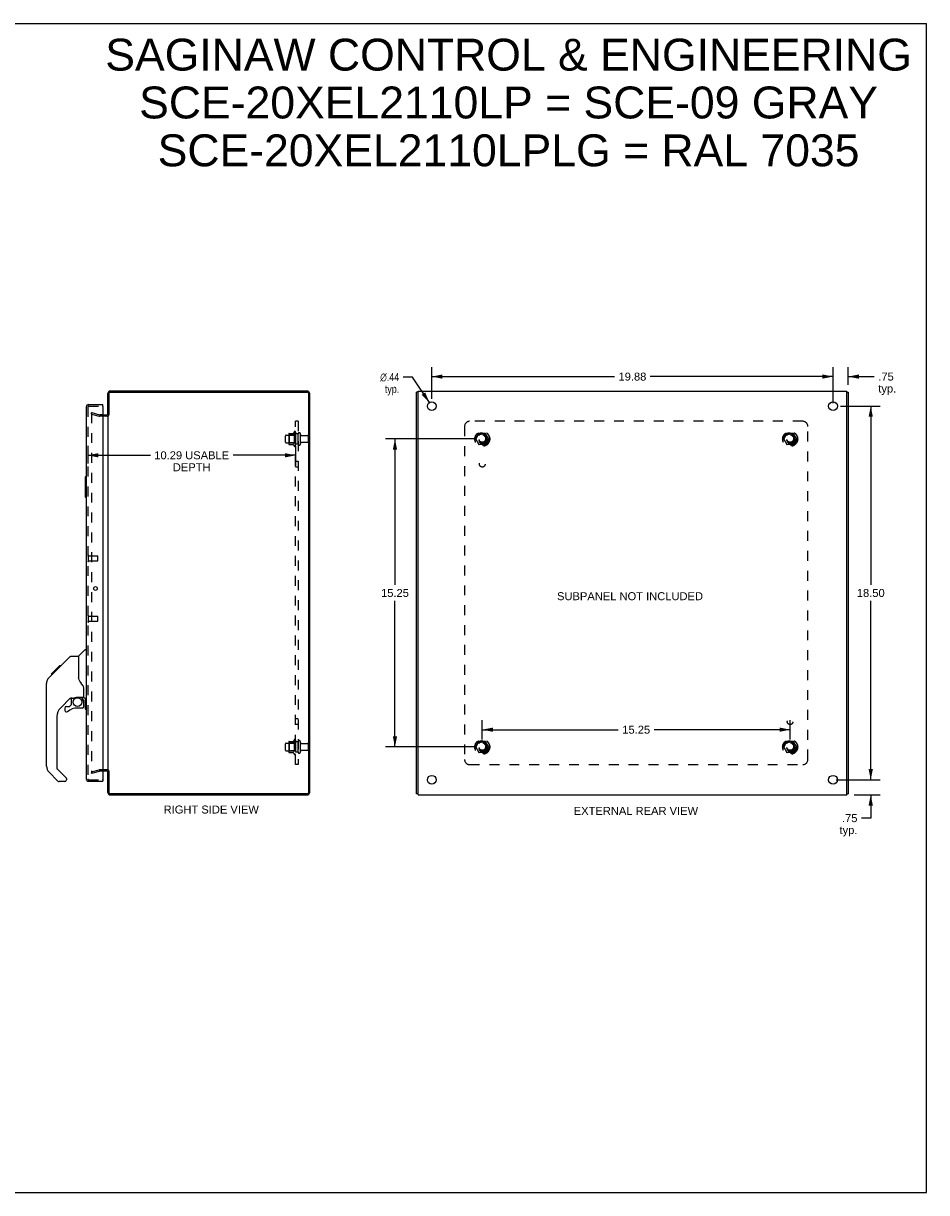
# Model space of a CAD drawing. Header units: inches. Extents: x 0 to 89.5, y 0 to 57.9.
# Tile 6 of 6: x 44.7 to 89.5, y 0 to 57.9. Entities that reach past the tile are written whole.
import ezdxf

# ---------------------------------------------------------------- set-up
doc = ezdxf.new("R2010")
doc.units = ezdxf.units.IN
doc.header["$LTSCALE"] = 4.921053
doc.header["$MEASUREMENT"] = 0
doc.linetypes.add('HIDDEN', pattern=[0.2, 0.1, -0.1])
doc.layers.get('0').update_dxf_attribs({"linetype": 'CONTINUOUS'})
for name, color, linetype in [('DEFAULT_2', 8, 'HIDDEN'), ('DIMENSIONS', 7, 'CONTINUOUS'), ('DOOR_ASSEMBLY', 7, 'CONTINUOUS'), ('SUBPANEL', 7, 'CONTINUOUS')]:
    doc.layers.add(name, color=color, linetype=linetype)
doc.styles.get("Standard").update_dxf_attribs({"font": 'arial.ttf'})
doc.styles.add('TEXTSTYLE_1', font='gdt', dxfattribs={"width": 0.8})
doc.dimstyles.new('DIMSTYLE_1', dxfattribs={"dimtxt": 0.394737, "dimasz": 0.526316, "dimexe": 0.09, "dimexo": 0.07, "dimgap": 0.0375, "dimtad": 0, "dimtih": 1, "dimtoh": 1, "dimzin": 4, "dimdsep": 46, "dimtxsty": 'Standard', "dimblk": '_FILLED', "dimblk1": '_FILLED', "dimblk2": '_FILLED', "dimcen": 0.09, "dimadec": 3, "dimazin": 1, "dimtfac": 1, "dimtdec": 3, "dimtofl": 0, "dimtmove": 0, "dimatfit": 3, "dimldrblk": '_FILLED', "dimfxl": 0, "dimtolj": 1, "dimtzin": 4, "dimarcsym": 0})
doc.dimstyles.new('DIMSTYLE_2', dxfattribs={"dimtxt": 0.394737, "dimasz": 0.526316, "dimexe": 0.09, "dimexo": 0.07, "dimgap": 0.09, "dimtad": 0, "dimtih": 1, "dimtoh": 1, "dimzin": 4, "dimdsep": 46, "dimtxsty": 'Standard', "dimblk": '_FILLED', "dimblk1": '_FILLED', "dimblk2": '_FILLED', "dimcen": 0.09, "dimadec": 3, "dimazin": 1, "dimtfac": 1, "dimtdec": 3, "dimtofl": 0, "dimtmove": 0, "dimatfit": 1, "dimldrblk": '_FILLED', "dimfxl": 0, "dimtolj": 1, "dimtzin": 4, "dimarcsym": 0})

# ---------------------------------------------------------------- blocks, each defined once
blk = doc.blocks.new('_FILLED')
at = {"color": 0, "linetype": 'ByBlock'}
blk.add_solid([(0, 0), (-1, 0.2), (-1, -0.2)], dxfattribs=at)
blk = doc.blocks.new('*D6')
at = {"layer": 'DIMENSIONS', "color": 2, "linetype": 'Continuous'}
for p, q in [((47.927, 36.982), (47.927, 36.104)), ((47.927, 36.508), (51.025, 36.508)), ((58.22, 36.508), (55.123, 36.508)), ((58.22, 36.982), (58.22, 35.995))]:
    blk.add_line(p, q, dxfattribs=at)
at = {"layer": 'DIMENSIONS', "color": 2, "linetype": 'Continuous', "xscale": 0.5263157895, "yscale": 0.5263157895, "zscale": 0.5263157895, "rotation": 180}
blk.add_blockref('_FILLED', (47.927, 36.508), dxfattribs=at)
at = {"layer": 'DIMENSIONS', "color": 2, "linetype": 'Continuous', "xscale": 0.5263157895, "yscale": 0.5263157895, "zscale": 0.5263157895}
blk.add_blockref('_FILLED', (58.22, 36.508), dxfattribs=at)
at = {"layer": 'DIMENSIONS', "color": 2, "linetype": 'Continuous', "insert": (53.074, 36.706), "char_height": 0.39474, "width": 3.70378, "attachment_point": 2, "line_spacing_factor": 0.9}
blk.add_mtext('10.29 USABLE\\PDEPTH', dxfattribs=at)
blk = doc.blocks.new('*D7')
at = {"layer": 'DIMENSIONS', "color": 2, "linetype": 'Continuous'}
for p, q in [((85.208, 38.942), (87.18, 38.942)), ((86.706, 38.942), (86.706, 30.087)), ((86.706, 20.442), (86.706, 29.297)), ((85.208, 20.442), (87.18, 20.442))]:
    blk.add_line(p, q, dxfattribs=at)
at = {"layer": 'DIMENSIONS', "color": 2, "linetype": 'Continuous', "xscale": 0.5263157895, "yscale": 0.5263157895, "zscale": 0.5263157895}
for p, rotation in [((86.706, 38.942), 90), ((86.706, 20.442), 270)]:
    blk.add_blockref('_FILLED', p, dxfattribs=dict(at, rotation=rotation))
at = {"layer": 'DIMENSIONS', "color": 2, "linetype": 'Continuous', "insert": (86.706, 29.889), "char_height": 0.3947, "width": 1.37938, "attachment_point": 2, "line_spacing_factor": 0.9}
blk.add_mtext('18.50', dxfattribs=at)
blk = doc.blocks.new('*D8')
at = {"layer": 'DIMENSIONS', "color": 2, "linetype": 'Continuous'}
for p, q in [((64.965, 39.31), (64.965, 40.88)), ((84.84, 39.31), (84.84, 40.88)), ((64.965, 40.406), (74.015, 40.406)), ((84.84, 40.406), (75.789, 40.406))]:
    blk.add_line(p, q, dxfattribs=at)
at = {"layer": 'DIMENSIONS', "color": 2, "linetype": 'Continuous', "xscale": 0.5263157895, "yscale": 0.5263157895, "zscale": 0.5263157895, "rotation": 180}
blk.add_blockref('_FILLED', (64.965, 40.406), dxfattribs=at)
at = {"layer": 'DIMENSIONS', "color": 2, "linetype": 'Continuous', "xscale": 0.5263157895, "yscale": 0.5263157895, "zscale": 0.5263157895}
blk.add_blockref('_FILLED', (84.84, 40.406), dxfattribs=at)
at = {"layer": 'DIMENSIONS', "color": 2, "linetype": 'Continuous', "insert": (74.902, 40.603), "char_height": 0.3947, "width": 1.37938, "attachment_point": 2, "line_spacing_factor": 0.9}
blk.add_mtext('19.88', dxfattribs=at)
blk = doc.blocks.new('*D10')
at = {"layer": 'DIMENSIONS', "color": 2, "linetype": 'Continuous'}
for p, q in [((86.706, 20.442), (86.706, 21.494)), ((84.989, 20.442), (87.18, 20.442)), ((85.883, 19.692), (87.18, 19.692)), ((86.706, 19.692), (86.706, 18.542)), ((86.706, 18.542), (86.246, 18.542))]:
    blk.add_line(p, q, dxfattribs=at)
at = {"layer": 'DIMENSIONS', "color": 2, "linetype": 'Continuous', "xscale": 0.5263157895, "yscale": 0.5263157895, "zscale": 0.5263157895}
for p, rotation in [((86.706, 20.442), 270), ((86.706, 19.692), 90)]:
    blk.add_blockref('_FILLED', p, dxfattribs=dict(at, rotation=rotation))
at = {"layer": 'DIMENSIONS', "color": 2, "linetype": 'Continuous', "insert": (86.048, 18.74), "char_height": 0.3947, "width": 0.88779, "attachment_point": 3, "line_spacing_factor": 0.9}
blk.add_mtext('.75\\Ptyp.', dxfattribs=at)
blk = doc.blocks.new('*D11')
at = {"layer": 'DIMENSIONS', "color": 2, "linetype": 'Continuous'}
for p, q in [((64.009, 40.383), (63.548, 40.383)), ((64.844, 39.124), (64.009, 40.383))]:
    blk.add_line(p, q, dxfattribs=at)
at = {"layer": 'DIMENSIONS', "color": 2, "linetype": 'Continuous', "xscale": 0.5263157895, "yscale": 0.5263157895, "zscale": 0.5263157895, "rotation": 303.5512934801}
blk.add_blockref('_FILLED', (64.844, 39.124), dxfattribs=at)
at = {"layer": 'DIMENSIONS', "color": 2, "linetype": 'Continuous', "insert": (63.351, 40.58), "char_height": 0.39474, "width": 1.29231, "attachment_point": 3, "line_spacing_factor": 0.9, "style": 'TEXTSTYLE_1'}
blk.add_mtext('{\\fgdt;n}\\fArial;.44\\Ptyp.', dxfattribs=at)
blk = doc.blocks.new('*D12')
at = {"layer": 'DIMENSIONS', "color": 2, "linetype": 'Continuous'}
for p, q in [((67.096, 37.317), (62.668, 37.317)), ((63.142, 37.317), (63.142, 30.087)), ((63.142, 22.067), (63.142, 29.297)), ((67.096, 22.067), (62.668, 22.067))]:
    blk.add_line(p, q, dxfattribs=at)
at = {"layer": 'DIMENSIONS', "color": 2, "linetype": 'Continuous', "xscale": 0.5263157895, "yscale": 0.5263157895, "zscale": 0.5263157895}
for p, rotation in [((63.142, 37.317), 90), ((63.142, 22.067), 270)]:
    blk.add_blockref('_FILLED', p, dxfattribs=dict(at, rotation=rotation))
at = {"layer": 'DIMENSIONS', "color": 2, "linetype": 'Continuous', "insert": (63.142, 29.889), "char_height": 0.3947, "width": 1.37938, "attachment_point": 2, "line_spacing_factor": 0.9}
blk.add_mtext('15.25', dxfattribs=at)
blk = doc.blocks.new('*D13')
at = {"layer": 'DIMENSIONS', "color": 2, "linetype": 'Continuous'}
for p, q in [((67.465, 22.435), (67.465, 23.396)), ((82.715, 22.435), (82.715, 23.396)), ((67.465, 22.922), (74.203, 22.922)), ((82.715, 22.922), (75.977, 22.922))]:
    blk.add_line(p, q, dxfattribs=at)
at = {"layer": 'DIMENSIONS', "color": 2, "linetype": 'Continuous', "xscale": 0.5263157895, "yscale": 0.5263157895, "zscale": 0.5263157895, "rotation": 180}
blk.add_blockref('_FILLED', (67.465, 22.922), dxfattribs=at)
at = {"layer": 'DIMENSIONS', "color": 2, "linetype": 'Continuous', "xscale": 0.5263157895, "yscale": 0.5263157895, "zscale": 0.5263157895}
blk.add_blockref('_FILLED', (82.715, 22.922), dxfattribs=at)
at = {"layer": 'DIMENSIONS', "color": 2, "linetype": 'Continuous', "insert": (75.09, 23.119), "char_height": 0.3947, "width": 1.37938, "attachment_point": 2, "line_spacing_factor": 0.9}
blk.add_mtext('15.25', dxfattribs=at)
blk = doc.blocks.new('*D14')
at = {"layer": 'DIMENSIONS', "color": 2, "linetype": 'Continuous'}
for p, q in [((84.84, 39.091), (84.84, 40.88)), ((85.59, 39.997), (85.59, 40.88)), ((84.84, 40.406), (83.787, 40.406)), ((85.59, 40.406), (86.882, 40.406))]:
    blk.add_line(p, q, dxfattribs=at)
at = {"layer": 'DIMENSIONS', "color": 2, "linetype": 'Continuous', "xscale": 0.5263157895, "yscale": 0.5263157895, "zscale": 0.5263157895}
blk.add_blockref('_FILLED', (84.84, 40.406), dxfattribs=at)
at = {"layer": 'DIMENSIONS', "color": 2, "linetype": 'Continuous', "xscale": 0.5263157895, "yscale": 0.5263157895, "zscale": 0.5263157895, "rotation": 180}
blk.add_blockref('_FILLED', (85.59, 40.406), dxfattribs=at)
at = {"layer": 'DIMENSIONS', "color": 2, "linetype": 'Continuous', "insert": (87.08, 40.603), "char_height": 0.3947, "width": 0.88779, "attachment_point": 1, "line_spacing_factor": 0.9}
blk.add_mtext('.75\\Ptyp.', dxfattribs=at)

msp = doc.modelspace()

# ---------------------------------------------------------------- linework, layer by layer
at = {"color": 7, "linetype": 'Continuous'}
for p, q in [((0, 57.895), (89.474, 57.895)), ((89.474, 0), (89.474, 57.895)), ((64.29, 39.639), (64.215, 39.639)), ((85.515, 39.639), (85.59, 39.639)), ((64.29, 19.745), (64.215, 19.745)), ((85.515, 19.745), (85.59, 19.745)), ((0, 0), (89.474, 0))]:
    msp.add_line(p, q, dxfattribs=at)
at = {"color": 3, "linetype": 'Continuous'}
for p, q in [((48.92, 38.53), (48.92, 39.575)), ((48.963, 39.559), (48.963, 38.517)), ((58.784, 39.692), (49.037, 39.692)), ((49.043, 39.639), (58.787, 39.639)), ((58.867, 19.825), (58.867, 39.559)), ((58.92, 19.828), (58.92, 39.556)), ((64.215, 19.745), (64.215, 39.639)), ((64.29, 19.692), (64.29, 39.692)), ((64.29, 39.692), (85.515, 39.692)), ((85.515, 19.692), (85.515, 39.692)), ((85.59, 39.639), (85.59, 19.745)), ((48.677, 38.517), (48.878, 38.517)), ((48.92, 38.517), (48.92, 20.867)), ((48.878, 20.867), (48.677, 20.867)), ((48.92, 19.809), (48.92, 20.854)), ((48.963, 20.867), (48.963, 19.825)), ((49.037, 19.692), (58.784, 19.692)), ((58.787, 19.745), (49.043, 19.745)), ((64.29, 19.692), (85.515, 19.692))]:
    msp.add_line(p, q, dxfattribs=at)
for centre in [(64.965, 38.942), (84.84, 38.942), (64.965, 20.442), (84.84, 20.442)]:
    msp.add_circle(centre, 0.219, dxfattribs=at)
for centre, radius, start, end in [((49.037, 39.575), 0.117, 90, 180), ((49.043, 39.559), 0.08, 90, 180), ((58.784, 39.556), 0.136, 0, 90), ((58.787, 39.559), 0.08, 0, 90), ((48.878, 38.559), 0.042, 270, 360), ((48.878, 20.825), 0.042, 0, 90), ((49.037, 19.809), 0.117, 180, 270), ((49.043, 19.825), 0.08, 180, 270), ((58.784, 19.828), 0.136, 270, 360), ((58.787, 19.825), 0.08, 270, 360)]:
    msp.add_arc(centre, radius, start, end, dxfattribs=at)
at = {"layer": 'DEFAULT_2', "color": 8, "linetype": 'HIDDEN'}
for p, q in [((48.108, 38.549), (48.127, 38.621)), ((48.108, 38.594), (48.108, 20.79)), ((48.108, 38.549), (48.494, 38.445)), ((48.127, 38.621), (48.513, 38.518)), ((48.677, 38.517), (48.52, 38.517)), ((48.878, 38.442), (48.52, 38.442)), ((58.15, 37.673), (58.15, 36.961)), ((58.22, 37.651), (58.22, 36.983)), ((57.72, 37.159), (57.72, 37.474)), ((57.75, 37.504), (58.345, 37.504)), ((57.75, 37.129), (58.345, 37.129)), ((57.884, 37.572), (57.884, 37.061)), ((57.904, 37.5), (57.884, 37.52)), ((57.904, 37.133), (57.884, 37.113)), ((57.895, 37.594), (58.122, 37.594)), ((57.904, 37.5), (57.904, 37.133)), ((58.2, 37.5), (57.904, 37.5)), ((58.2, 37.133), (57.904, 37.133)), ((58.2, 37.5), (58.22, 37.52)), ((58.2, 37.5), (58.2, 37.133)), ((58.2, 37.133), (58.22, 37.113)), ((58.345, 37.059), (58.345, 37.574)), ((58.455, 37.059), (58.455, 37.574)), ((58.518, 37.482), (58.815, 37.482)), ((58.518, 37.152), (58.815, 37.152)), ((58.845, 37.452), (58.845, 37.182)), ((67.302, 37.589), (67.147, 37.322)), ((67.147, 37.312), (67.302, 37.044)), ((67.619, 37.594), (67.31, 37.594)), ((67.782, 37.322), (67.628, 37.589)), ((67.628, 37.044), (67.782, 37.312)), ((82.552, 37.589), (82.397, 37.322)), ((82.397, 37.312), (82.552, 37.044)), ((82.869, 37.594), (82.56, 37.594)), ((83.032, 37.322), (82.878, 37.589)), ((82.878, 37.044), (83.032, 37.312)), ((57.895, 37.039), (58.122, 37.039)), ((67.619, 37.039), (67.31, 37.039)), ((82.869, 37.039), (82.56, 37.039)), ((57.72, 21.909), (57.72, 22.224)), ((57.75, 22.254), (58.345, 22.254)), ((57.884, 22.322), (57.884, 21.811)), ((57.904, 22.25), (57.884, 22.27)), ((57.895, 22.344), (58.122, 22.344)), ((58.2, 22.25), (57.904, 22.25)), ((57.904, 22.25), (57.904, 21.883)), ((58.15, 22.423), (58.15, 21.711)), ((58.2, 22.25), (58.22, 22.27)), ((58.2, 22.25), (58.2, 21.883)), ((58.22, 22.401), (58.22, 21.733)), ((58.345, 21.809), (58.345, 22.324)), ((58.455, 21.809), (58.455, 22.324)), ((58.518, 22.232), (58.815, 22.232)), ((58.845, 22.202), (58.845, 21.932)), ((67.302, 22.339), (67.147, 22.072)), ((67.147, 22.062), (67.302, 21.794)), ((67.619, 22.344), (67.31, 22.344)), ((67.782, 22.072), (67.628, 22.339)), ((67.628, 21.794), (67.782, 22.062)), ((82.552, 22.339), (82.397, 22.072)), ((82.397, 22.062), (82.552, 21.794)), ((82.869, 22.344), (82.56, 22.344)), ((83.032, 22.072), (82.878, 22.339)), ((82.878, 21.794), (83.032, 22.062)), ((57.75, 21.879), (58.345, 21.879)), ((57.904, 21.883), (57.884, 21.863)), ((57.895, 21.789), (58.122, 21.789)), ((58.2, 21.883), (57.904, 21.883)), ((58.2, 21.883), (58.22, 21.863)), ((58.518, 21.902), (58.815, 21.902)), ((67.619, 21.789), (67.31, 21.789)), ((82.869, 21.789), (82.56, 21.789)), ((48.108, 20.835), (48.494, 20.938)), ((48.127, 20.763), (48.513, 20.866)), ((48.878, 20.942), (48.52, 20.942)), ((48.677, 20.867), (48.52, 20.867)), ((48.108, 20.835), (48.127, 20.763))]:
    msp.add_line(p, q, dxfattribs=at)
for points in [[(48.108, 38.594), (48.108, 38.595), (48.108, 38.595), (48.108, 38.596), (48.108, 38.597), (48.108, 38.597), (48.108, 38.598), (48.108, 38.599), (48.108, 38.599), (48.109, 38.6), (48.109, 38.601), (48.109, 38.601), (48.109, 38.602), (48.109, 38.603), (48.11, 38.603), (48.11, 38.604), (48.11, 38.604), (48.111, 38.605), (48.111, 38.606), (48.111, 38.606), (48.112, 38.607), (48.112, 38.607), (48.113, 38.608), (48.113, 38.608), (48.114, 38.609), (48.114, 38.609), (48.115, 38.609), (48.115, 38.61), (48.116, 38.61), (48.116, 38.611), (48.117, 38.611), (48.117, 38.611), (48.118, 38.612), (48.118, 38.612), (48.119, 38.612), (48.12, 38.613), (48.12, 38.613), (48.121, 38.613), (48.121, 38.613), (48.122, 38.613), (48.123, 38.614), (48.123, 38.614), (48.124, 38.614), (48.125, 38.614), (48.125, 38.614), (48.126, 38.614), (48.127, 38.614), (48.127, 38.614)], [(48.127, 38.614), (48.125, 38.614), (48.124, 38.614), (48.122, 38.614), (48.121, 38.613), (48.119, 38.612), (48.118, 38.612), (48.116, 38.611), (48.115, 38.61), (48.114, 38.609), (48.113, 38.608), (48.112, 38.606), (48.111, 38.605), (48.11, 38.604), (48.109, 38.602), (48.109, 38.601), (48.108, 38.599), (48.108, 38.597), (48.108, 38.596), (48.108, 38.594)], [(48.132, 38.614), (48.13, 38.614), (48.129, 38.614), (48.127, 38.614)], [(48.127, 38.614), (48.127, 38.614), (48.128, 38.614), (48.128, 38.614), (48.129, 38.614), (48.13, 38.614), (48.13, 38.614), (48.131, 38.614), (48.132, 38.614)], [(48.127, 20.77), (48.127, 20.77), (48.126, 20.77), (48.125, 20.77), (48.125, 20.77), (48.124, 20.77), (48.123, 20.77), (48.123, 20.77), (48.122, 20.77), (48.121, 20.77), (48.121, 20.771), (48.12, 20.771), (48.12, 20.771), (48.119, 20.771), (48.118, 20.772), (48.118, 20.772), (48.117, 20.772), (48.117, 20.773), (48.116, 20.773), (48.116, 20.773), (48.115, 20.774), (48.115, 20.774), (48.114, 20.775), (48.114, 20.775), (48.113, 20.776), (48.113, 20.776), (48.112, 20.777), (48.112, 20.777), (48.111, 20.778), (48.111, 20.778), (48.111, 20.779), (48.11, 20.779), (48.11, 20.78), (48.11, 20.78), (48.109, 20.781), (48.109, 20.782), (48.109, 20.782), (48.109, 20.783), (48.109, 20.784), (48.108, 20.784), (48.108, 20.785), (48.108, 20.786), (48.108, 20.786), (48.108, 20.787), (48.108, 20.788), (48.108, 20.788), (48.108, 20.789), (48.108, 20.79)], [(48.108, 20.79), (48.108, 20.788), (48.108, 20.786), (48.108, 20.785), (48.109, 20.783), (48.109, 20.781), (48.11, 20.78), (48.111, 20.779), (48.112, 20.777), (48.113, 20.776), (48.114, 20.775), (48.115, 20.774), (48.116, 20.773), (48.118, 20.772), (48.119, 20.771), (48.121, 20.771), (48.122, 20.77), (48.124, 20.77), (48.125, 20.77), (48.127, 20.77)], [(48.127, 20.77), (48.129, 20.77), (48.13, 20.77), (48.132, 20.77)], [(48.132, 20.77), (48.131, 20.77), (48.13, 20.77), (48.13, 20.77), (48.129, 20.77), (48.128, 20.77), (48.128, 20.77), (48.127, 20.77), (48.127, 20.77)]]:
    msp.add_lwpolyline(points, dxfattribs=at)
for centre, radius in [((67.465, 37.317), 0.372), ((67.465, 37.317), 0.356), ((82.715, 37.317), 0.372), ((82.715, 37.317), 0.356), ((67.465, 37.317), 0.312), ((67.465, 37.317), 0.204), ((67.465, 37.317), 0.188), ((67.465, 37.317), 0.183), ((67.465, 37.317), 0.165), ((82.715, 37.317), 0.312), ((82.715, 37.317), 0.204), ((82.715, 37.317), 0.188), ((82.715, 37.317), 0.183), ((82.715, 37.317), 0.165), ((67.465, 22.067), 0.372), ((67.465, 22.067), 0.356), ((67.465, 22.067), 0.312), ((67.465, 22.067), 0.204), ((67.465, 22.067), 0.188), ((67.465, 22.067), 0.183), ((67.465, 22.067), 0.165), ((82.715, 22.067), 0.372), ((82.715, 22.067), 0.356), ((82.715, 22.067), 0.312), ((82.715, 22.067), 0.204), ((82.715, 22.067), 0.188), ((82.715, 22.067), 0.183), ((82.715, 22.067), 0.165)]:
    msp.add_circle(centre, radius, dxfattribs=at)
for centre, radius, start, end in [((48.52, 38.542), 0.1, 255, 270), ((48.52, 38.542), 0.025, 255, 270), ((48.878, 38.559), 0.117, 270, 326.90018), ((58.75, 37.317), 0.698, 149.33687, 156.03207), ((58.182, 37.651), 0.0384, 0, 145.55034), ((57.75, 37.474), 0.03, 90, 180), ((57.75, 37.159), 0.03, 180, 270), ((58.025, 37.572), 0.141, 174.79195, 180), ((58.025, 37.061), 0.141, 180, 185.20805), ((57.895, 37.584), 0.01, 90, 174.80617), ((58.104, 37.604), 0.01, 270, 336.03207), ((58.4, 37.574), 0.055, 0, 180), ((58.4, 37.059), 0.055, 180, 360), ((58.518, 37.544), 0.0625, 180, 270), ((58.518, 37.089), 0.0625, 90, 180), ((58.815, 37.452), 0.03, 360, 90), ((58.815, 37.182), 0.03, 270, 0), ((67.156, 37.317), 0.01, 150.01268, 209.98829), ((67.31, 37.584), 0.01, 90.01235, 149.98915), ((67.619, 37.584), 0.01, 30.01204, 89.98872), ((67.774, 37.317), 0.01, 330.01268, 29.98829), ((82.406, 37.317), 0.01, 150.01268, 209.98829), ((82.56, 37.584), 0.01, 90.01235, 149.98915), ((82.869, 37.584), 0.01, 30.01204, 89.98872), ((83.024, 37.317), 0.01, 330.01268, 29.98829), ((57.895, 37.049), 0.01, 185.19383, 270), ((58.104, 37.029), 0.01, 23.96793, 90), ((58.75, 37.317), 0.698, 203.96793, 210.66313), ((58.182, 36.983), 0.0384, 214.44966, 360), ((67.31, 37.049), 0.01, 210.01204, 269.98872), ((67.619, 37.049), 0.01, 270.01235, 329.98915), ((82.56, 37.049), 0.01, 210.01204, 269.98872), ((82.869, 37.049), 0.01, 270.01235, 329.98915), ((57.75, 22.224), 0.03, 90, 180), ((58.025, 22.322), 0.141, 174.79195, 180), ((57.895, 22.334), 0.01, 90, 174.80617), ((58.104, 22.354), 0.01, 270, 336.03207), ((58.75, 22.067), 0.698, 149.33687, 156.03207), ((58.182, 22.401), 0.0384, 0, 145.55034), ((58.4, 22.324), 0.055, 0, 180), ((58.518, 22.294), 0.0625, 180, 270), ((58.815, 22.202), 0.03, 360, 90), ((67.156, 22.067), 0.01, 150.01268, 209.98829), ((67.31, 22.334), 0.01, 90.01235, 149.98915), ((67.619, 22.334), 0.01, 30.01204, 89.98872), ((67.774, 22.067), 0.01, 330.01268, 29.98829), ((82.406, 22.067), 0.01, 150.01268, 209.98829), ((82.56, 22.334), 0.01, 90.01235, 149.98915), ((82.869, 22.334), 0.01, 30.01204, 89.98872), ((83.024, 22.067), 0.01, 330.01268, 29.98829), ((57.75, 21.909), 0.03, 180, 270), ((58.025, 21.811), 0.141, 180, 185.20805), ((57.895, 21.799), 0.01, 185.19383, 270), ((58.104, 21.779), 0.01, 23.96793, 90), ((58.75, 22.067), 0.698, 203.96793, 210.66313), ((58.182, 21.733), 0.0384, 214.44966, 360), ((58.4, 21.809), 0.055, 180, 360), ((58.518, 21.839), 0.0625, 90, 180), ((58.815, 21.932), 0.03, 270, 0), ((67.31, 21.799), 0.01, 210.01204, 269.98872), ((67.619, 21.799), 0.01, 270.01235, 329.98915), ((82.56, 21.799), 0.01, 210.01204, 269.98872), ((82.869, 21.799), 0.01, 270.01235, 329.98915), ((48.52, 20.842), 0.1, 90, 105), ((48.52, 20.842), 0.025, 90, 105), ((48.878, 20.825), 0.117, 33.09982, 90)]:
    msp.add_arc(centre, radius, start, end, dxfattribs=at)
at = {"layer": 'DOOR_ASSEMBLY', "color": 3, "linetype": 'Continuous'}
for p, q in [((47.852, 38.9), (47.852, 20.484)), ((47.969, 39.017), (48.677, 39.017)), ((48.677, 38.927), (48.677, 20.457)), ((47.969, 20.367), (48.677, 20.367))]:
    msp.add_line(p, q, dxfattribs=at)
at = {"layer": 'DOOR_ASSEMBLY', "color": 8, "linetype": 'HIDDEN'}
for p, q in [((47.927, 38.9), (47.927, 20.484)), ((47.969, 38.942), (48.662, 38.942)), ((47.97, 31.272), (47.97, 31.556)), ((47.97, 31.538), (48.417, 31.538)), ((47.97, 31.29), (48.417, 31.29)), ((48.427, 31.3), (48.427, 31.528)), ((47.97, 28.272), (47.97, 28.556)), ((47.97, 28.538), (48.417, 28.538)), ((48.427, 28.3), (48.427, 28.528)), ((47.97, 28.29), (48.417, 28.29)), ((47.969, 20.442), (48.662, 20.442))]:
    msp.add_line(p, q, dxfattribs=at)
at = {"layer": 'DOOR_ASSEMBLY', "color": 7, "linetype": 'Continuous'}
for p, q in [((48.677, 38.942), (48.662, 38.942)), ((48.677, 38.942), (48.677, 39.017)), ((47.792, 35.427), (47.792, 34.457)), ((47.807, 35.442), (47.852, 35.442)), ((47.839, 35.342), (47.839, 34.542)), ((47.807, 34.442), (47.852, 34.442)), ((47.464, 26.562), (47.762, 26.859)), ((47.852, 26.871), (47.79, 26.871)), ((46.105, 25.663), (46.518, 26.076)), ((46.277, 25.768), (47.042, 26.533)), ((46.585, 26.076), (46.518, 26.076)), ((46.519, 26.076), (46.521, 26.078)), ((46.519, 26.077), (46.586, 26.077)), ((46.521, 26.078), (46.587, 26.078)), ((47.097, 26.556), (47.459, 26.556)), ((47.459, 26.556), (47.459, 25.451)), ((45.999, 25.489), (45.979, 25.467)), ((45.999, 25.489), (46.277, 25.767)), ((46.105, 25.663), (46.172, 25.663)), ((46.108, 25.666), (46.175, 25.666)), ((46.109, 25.667), (46.176, 25.667)), ((46.257, 25.748), (46.19, 25.748)), ((46.277, 25.834), (46.343, 25.834)), ((46.291, 25.781), (46.277, 25.767)), ((46.298, 25.788), (46.291, 25.781)), ((46.317, 25.808), (46.298, 25.788)), ((46.426, 25.916), (46.359, 25.916)), ((46.435, 25.993), (46.502, 25.993)), ((47.478, 25.46), (47.459, 25.514)), ((45.884, 21.109), (45.884, 25.212)), ((47.734, 24.528), (47.734, 24.935)), ((47.07, 24.494), (46.569, 23.993)), ((47.104, 24.484), (47.104, 24.157)), ((47.146, 24.489), (47.234, 24.489)), ((47.234, 24.489), (47.236, 24.489)), ((47.419, 24.53), (47.714, 24.53)), ((47.597, 24.53), (47.677, 24.45)), ((47.667, 24.441), (47.662, 24.437)), ((47.671, 24.445), (47.667, 24.441)), ((47.774, 24.489), (47.852, 24.489)), ((47.792, 24.489), (47.792, 23.957)), ((47.839, 24.489), (47.839, 24.042)), ((46.789, 23.995), (46.789, 23.876)), ((46.868, 24.074), (47.021, 24.074)), ((47.029, 24.077), (47.101, 24.149)), ((47.655, 23.995), (47.419, 23.995)), ((47.714, 24.311), (47.734, 24.311)), ((47.734, 24.074), (47.734, 24.311)), ((47.807, 23.942), (47.852, 23.942)), ((46.396, 23.575), (46.396, 21.023)), ((46.419, 20.967), (46.854, 20.532)), ((46.451, 20.378), (45.999, 20.83)), ((46.789, 20.355), (46.507, 20.355)), ((46.868, 20.499), (46.868, 20.434)), ((48.662, 20.442), (48.677, 20.442)), ((48.677, 20.442), (48.677, 20.367))]:
    msp.add_line(p, q, dxfattribs=at)
for points in [[(47.837, 35.378), (47.838, 35.372), (47.838, 35.366), (47.838, 35.36), (47.839, 35.354), (47.839, 35.348), (47.839, 35.342)], [(47.839, 34.542), (47.839, 34.536), (47.839, 34.529), (47.838, 34.523), (47.838, 34.517), (47.838, 34.511), (47.837, 34.506)], [(47.042, 26.533), (47.049, 26.539), (47.058, 26.545), (47.067, 26.55), (47.077, 26.553), (47.087, 26.555), (47.097, 26.556)], [(45.998, 25.488), (45.979, 25.468), (45.954, 25.435), (45.932, 25.4), (45.914, 25.363), (45.9, 25.324), (45.89, 25.283), (45.885, 25.242), (45.884, 25.212)], [(46.403, 25.894), (46.382, 25.872), (46.36, 25.851), (46.338, 25.829), (46.317, 25.808)], [(47.681, 25.106), (47.63, 25.179), (47.581, 25.256), (47.54, 25.328), (47.506, 25.395), (47.478, 25.46)], [(47.734, 24.935), (47.733, 24.959), (47.729, 24.993), (47.72, 25.027), (47.708, 25.059), (47.693, 25.088), (47.681, 25.106)], [(47.236, 24.489), (47.243, 24.49), (47.252, 24.492), (47.262, 24.495), (47.273, 24.499), (47.287, 24.504), (47.302, 24.509), (47.318, 24.514), (47.336, 24.519), (47.354, 24.523), (47.373, 24.527), (47.392, 24.529), (47.411, 24.53), (47.419, 24.53)], [(47.714, 24.311), (47.714, 24.325), (47.712, 24.339), (47.709, 24.353), (47.705, 24.366), (47.701, 24.379), (47.695, 24.392), (47.688, 24.404), (47.68, 24.415), (47.672, 24.426), (47.662, 24.437)], [(47.677, 24.45), (47.676, 24.45), (47.676, 24.45), (47.675, 24.449), (47.674, 24.448), (47.671, 24.445)], [(47.839, 24.042), (47.839, 24.036), (47.839, 24.029), (47.838, 24.023), (47.838, 24.017), (47.838, 24.011), (47.837, 24.006)]]:
    msp.add_lwpolyline(points, dxfattribs=at)
at = {"layer": 'DOOR_ASSEMBLY', "color": 3, "linetype": 'Continuous'}
msp.add_circle((48.305, 29.914), 0.094, dxfattribs=at)
at = {"layer": 'DOOR_ASSEMBLY', "color": 7, "linetype": 'Continuous'}
msp.add_circle((47.419, 24.29), 0.217, dxfattribs=at)
at = {"layer": 'DOOR_ASSEMBLY', "color": 3, "linetype": 'Continuous'}
for centre, radius, start, end in [((47.969, 38.9), 0.117, 90, 180), ((48.662, 38.927), 0.015, 0, 90), ((47.969, 20.484), 0.117, 180, 270), ((48.662, 20.457), 0.015, 270, 360)]:
    msp.add_arc(centre, radius, start, end, dxfattribs=at)
at = {"layer": 'DOOR_ASSEMBLY', "color": 8, "linetype": 'HIDDEN'}
for centre, radius, start, end in [((47.969, 38.9), 0.042, 90, 180), ((47.949, 31.556), 0.0215, 360, 180), ((47.949, 31.272), 0.0215, 180, 0), ((48.417, 31.528), 0.01, 360, 90), ((48.417, 31.3), 0.01, 270, 0), ((47.949, 28.556), 0.0215, 360, 180), ((48.417, 28.528), 0.01, 360, 90), ((47.949, 28.272), 0.0215, 180, 0), ((48.417, 28.3), 0.01, 270, 0), ((47.969, 20.484), 0.042, 180, 270)]:
    msp.add_arc(centre, radius, start, end, dxfattribs=at)
at = {"layer": 'DOOR_ASSEMBLY', "color": 7, "linetype": 'Continuous'}
for centre, radius, start, end in [((47.807, 35.427), 0.015, 90, 180), ((47.837, 35.427), 0.015, 0, 90), ((47.807, 34.457), 0.015, 180, 270), ((47.837, 34.457), 0.015, 270, 360), ((47.79, 26.831), 0.0394, 90, 135), ((47.478, 26.548), 0.0197, 135, 172.5), ((46.317, 25.195), 0.433, 137.27268, 137.76144), ((47.146, 24.292), 0.197, 90, 135), ((47.537, 24.311), 0.197, 0, 45), ((47.714, 24.55), 0.0197, 270, 360), ((47.774, 24.528), 0.0394, 180, 270), ((46.986, 23.575), 0.591, 135, 180), ((46.868, 23.995), 0.0787, 90, 180), ((46.868, 23.876), 0.0787, 180, 309.5212), ((47.419, 23.207), 0.787, 90, 129.5212), ((47.021, 24.085), 0.0118, 270, 315), ((47.092, 24.157), 0.0118, 315, 360), ((47.655, 24.074), 0.0787, 270, 360), ((47.807, 23.957), 0.015, 180, 270), ((47.837, 23.957), 0.015, 270, 360), ((46.277, 21.109), 0.394, 180, 225), ((46.474, 21.023), 0.0787, 180, 225), ((46.507, 20.434), 0.0787, 225, 270), ((46.789, 20.434), 0.0787, 270, 360), ((46.821, 20.499), 0.0472, 0, 45)]:
    msp.add_arc(centre, radius, start, end, dxfattribs=at)
at = {"layer": 'SUBPANEL', "color": 8, "linetype": 'HIDDEN'}
for p, q in [((58.22, 21.192), (58.22, 38.192)), ((58.345, 38.192), (58.22, 38.192)), ((58.345, 38.192), (58.345, 21.192)), ((66.59, 37.942), (66.59, 21.442)), ((83.34, 38.192), (66.84, 38.192)), ((83.59, 21.442), (83.59, 37.942)), ((58.345, 37.567), (58.22, 37.567)), ((58.345, 37.067), (58.22, 37.067)), ((58.345, 36.207), (58.22, 36.207)), ((58.345, 35.926), (58.22, 35.926)), ((58.345, 23.457), (58.22, 23.457)), ((58.345, 23.176), (58.22, 23.176)), ((58.345, 22.317), (58.22, 22.317)), ((58.345, 21.817), (58.22, 21.817)), ((58.345, 21.192), (58.22, 21.192)), ((66.84, 21.192), (83.34, 21.192))]:
    msp.add_line(p, q, dxfattribs=at)
for centre, radius in [((67.465, 37.317), 0.25), ((82.715, 37.317), 0.25), ((67.465, 36.067), 0.141), ((82.715, 23.317), 0.141), ((67.465, 22.067), 0.25), ((82.715, 22.067), 0.25)]:
    msp.add_circle(centre, radius, dxfattribs=at)
for centre, start, end in [((66.84, 37.942), 90, 180), ((83.34, 37.942), 0, 90), ((66.84, 21.442), 180, 270), ((83.34, 21.442), 270, 360)]:
    msp.add_arc(centre, 0.25, start, end, dxfattribs=at)

# ---------------------------------------------------------------- texts
at = {"layer": 'DIMENSIONS', "color": 2, "linetype": 'Continuous', "attachment_point": 2, "line_spacing_factor": 0.9}
for s, insert, char_height, width in [('SAGINAW CONTROL & ENGINEERING\\PSCE-20XEL2110LP = SCE-09 GRAY\\PSCE-20XEL2110LPLG = RAL 7035', (68.768, 57.136), 1.57895, 39.87869), ('SUBPANEL NOT INCLUDED', (74.783, 29.729), 0.39474, 7.21825), ('RIGHT SIDE VIEW', (54.041, 19.166), 0.39474, 4.70749), ('EXTERNAL REAR VIEW', (75.075, 19.099), 0.39474, 6.14557)]:
    msp.add_mtext(s, dxfattribs=dict(at, insert=insert, char_height=char_height, width=width))

# ---------------------------------------------------------------- dimensions: what is measured, and where the dimension line sits
at = {"layer": 'DIMENSIONS', "color": 2, "linetype": 'Continuous'}
dim = msp.add_diameter_dim_2p(p1=(64.844, 39.124), p2=(65.086, 38.76), text='%%c<>\\Ptyp.', dimstyle='DIMSTYLE_2', override={"dimpost": '<>'}, dxfattribs=at)
dim.commit()
dim.dimension.update_dxf_attribs({"geometry": '*D11', "text_midpoint": (62.705, 40.087), "dimtype": 163})
for base, p1, p2, picture, middle in [((84.839647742, 40.405854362), (64.964647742, 39.240240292), (84.839647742, 39.240240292), '*D8', (74.918185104, 40.403653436)), ((82.715, 22.922), (67.465, 22.365), (82.715, 22.365), '*D13', (75.108, 22.92))]:
    dim = msp.add_linear_dim(base=base, p1=p1, p2=p2, dimstyle='DIMSTYLE_1', dxfattribs=at)
    dim.commit()
    dim.dimension.update_dxf_attribs({"geometry": picture, "text_midpoint": middle, "dimtype": 160})
for base, p1, p2, angle, text, picture, middle in [((84.84, 40.406), (85.59, 40.95), (84.84, 39.021), 180, '<>\\Ptyp.', '*D14', (87.524, 40.11)), ((47.927, 36.508), (58.22, 35.925), (47.927, 37.052), 180, '<> USABLE\\PDEPTH', '*D6', (53.074, 36.212)), ((86.706, 20.442), (85.813, 19.692), (84.919, 20.442), 90, '<>\\Ptyp.', '*D10', (85.605, 18.246))]:
    dim = msp.add_linear_dim(base=base, p1=p1, p2=p2, angle=angle, text=text, dimstyle='DIMSTYLE_1', dxfattribs=at)
    dim.commit()
    dim.dimension.update_dxf_attribs({"geometry": picture, "text_midpoint": middle, "dimtype": 160})
for base, p1, p2, angle, picture, middle in [((86.706, 38.942), (85.138, 20.442), (85.138, 38.942), 90, '*D7', (86.723, 29.69)), ((63.142, 22.067), (67.166, 37.317), (67.166, 22.067), 270, '*D12', (63.16, 29.69))]:
    dim = msp.add_linear_dim(base=base, p1=p1, p2=p2, angle=angle, dimstyle='DIMSTYLE_1', dxfattribs=at)
    dim.commit()
    dim.dimension.update_dxf_attribs({"geometry": picture, "text_midpoint": middle, "dimtype": 160})

doc.saveas('drawing.dxf')
